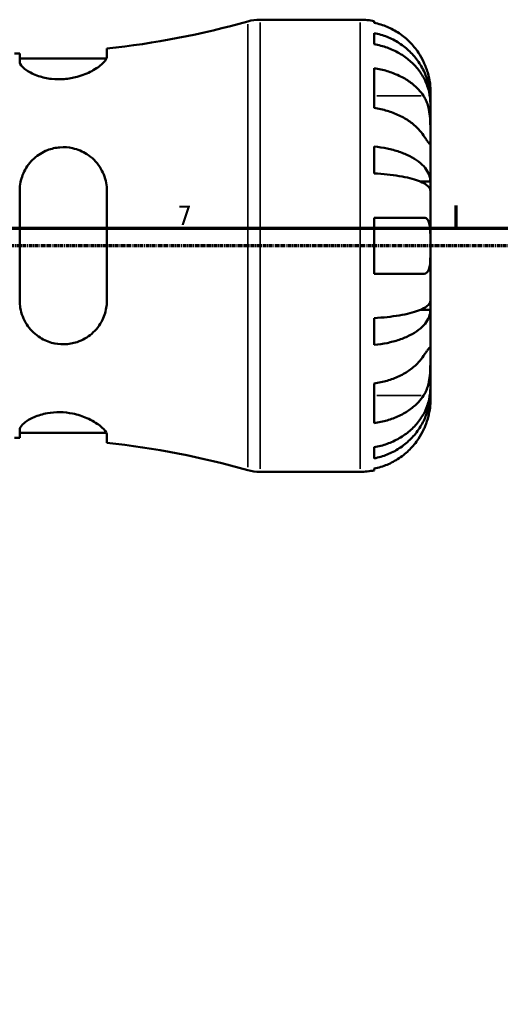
# Model space of a CAD drawing. Header units: millimetres. Extents: x 0 to 898, y 0 to 907.
# Tile 7 of 12: x 435 to 496, y 474 to 601. Entities that reach past the tile are written whole.
import ezdxf

# ---------------------------------------------------------------- set-up
doc = ezdxf.new("R2010")
doc.units = ezdxf.units.MM
doc.linetypes.add('CHAIN', pattern=[0.7087, 0.4724, -0.0591, 0.1181, -0.0591])
for name, color, linetype, lineweight in [('Border (ISO)', 7, 'Continuous', 70), ('Section Line (ISO)', 7, 'CHAIN', 70), ('Visible (ISO)', 7, 'Continuous', 50), ('Visible Narrow (ISO)', 7, 'Continuous', 35)]:
    doc.layers.add(name, color=color, linetype=linetype, lineweight=lineweight)
doc.styles.add('Note Text (ISO)', font='tahoma.ttf')

# ---------------------------------------------------------------- blocks, each defined once
blk = doc.blocks.new('Borders Default Border')
at = {"layer": 'Border (ISO)'}
blk.add_line((490.58, 574), (490.58, 576.9), dxfattribs=at)
at = {"layer": 'Border (ISO)', "flags": 128}
blk.add_lwpolyline([(20, 20), (20, 574), (821, 574), (821, 20), (20, 20)], dxfattribs=at)
at = {"layer": 'Border (ISO)', "color": 232, "true_color": 0xca0064, "insert": (454.77, 574.4), "char_height": 2.5, "attachment_point": 7, "style": 'Note Text (ISO)'}
blk.add_mtext('7', dxfattribs=at)
blk = doc.blocks.new('2dTransSection0')
at = {"layer": 'Section Line (ISO)', "linetype": 'CHAIN'}
blk.add_line((635.38, 571.75), (208.24, 571.75), dxfattribs=at)

msp = doc.modelspace()

# ---------------------------------------------------------------- linework, layer by layer
at = {"layer": 'Visible (ISO)'}
for p, q in [((465.393, 600.747), (478.262, 600.747)), ((480.062, 600.565), (480.062, 600.339)), ((480.062, 599.032), (480.062, 597.599)), ((434.535, 596.399), (434.535, 595.372)), ((445.735, 596.036), (445.735, 597.036)), ((434.535, 595.757), (445.666, 595.757)), ((480.062, 594.51), (480.062, 589.419)), ((487.262, 590.46), (487.262, 591.747)), ((487.262, 590.46), (487.245, 590.46)), ((487.262, 589.97), (487.262, 590.46)), ((487.262, 585.889), (487.262, 589.97)), ((487.262, 579.988), (487.262, 585.889)), ((480.062, 584.481), (480.062, 581.022)), ((487.262, 579.988), (485.937, 579.988)), ((487.262, 578.805), (487.262, 579.988)), ((434.535, 578.787), (434.535, 564.707)), ((445.735, 564.707), (445.735, 578.787)), ((487.262, 571.747), (487.262, 578.805)), ((480.062, 575.347), (480.062, 568.147)), ((487.262, 564.688), (487.262, 571.747)), ((487.262, 563.506), (487.262, 564.688)), ((487.262, 563.506), (485.937, 563.506)), ((487.262, 557.605), (487.262, 563.506)), ((480.062, 562.472), (480.062, 559.012)), ((487.262, 553.524), (487.262, 557.605)), ((480.062, 554.075), (480.062, 548.983)), ((487.262, 553.034), (487.262, 553.524)), ((487.262, 553.034), (487.245, 553.034)), ((487.262, 551.747), (487.262, 553.034)), ((434.535, 548.121), (434.535, 547.095)), ((434.535, 547.737), (445.666, 547.737)), ((445.735, 546.458), (445.735, 547.457)), ((480.062, 545.895), (480.062, 544.462)), ((465.393, 542.747), (478.262, 542.747)), ((480.062, 543.154), (480.062, 542.929))]:
    msp.add_line(p, q, dxfattribs=at)
for centre, radius, start, end in [((433.855, 707.095), 110.698, 276.1608, 285.70667), ((465.393, 594.947), 5.8, 90, 105.70667), ((478.262, 591.747), 9, 78.46304, 90), ((433.855, 707.095), 110.698, 270, 270.35196), ((433.855, 436.399), 110.698, 89.64804, 90), ((433.855, 436.399), 110.698, 74.29333, 83.8392), ((465.393, 548.547), 5.8, 254.29333, 270), ((478.262, 551.747), 9, 270, 281.53696)]:
    msp.add_arc(centre, radius, start, end, dxfattribs=at)
for points, knots in [([(486.386, 595.347), (486.204, 595.734), (485.984, 596.127), (485.399, 597.009), (485.007, 597.481), (484.22, 598.272), (483.753, 598.664), (482.747, 599.339), (482.208, 599.623), (481.198, 600.044), (480.637, 600.221), (480.062, 600.339)], [4.42788405, 4.42788405, 4.42788405, 4.42788405, 4.5512464, 4.5512464, 4.71913293, 4.71913293, 4.88586959, 4.88586959, 5.05260626, 5.05260626, 5.21400469, 5.21400469, 5.21400469, 5.21400469]), ([(480.062, 599.032), (480.639, 598.917), (481.203, 598.745), (482.215, 598.339), (482.755, 598.064), (483.761, 597.412), (484.229, 597.034), (485.015, 596.272), (485.405, 595.817), (486.079, 594.839), (486.362, 594.315), (486.788, 593.317), (486.97, 592.75), (487.207, 591.592), (487.262, 591.001), (487.262, 590.46)], [0.1707461, 0.1707461, 0.1707461, 0.1707461, 0.33284, 0.33284, 0.4994944, 0.4994944, 0.6661487, 0.6661487, 0.8332087, 0.8332087, 1.0002688, 1.0002688, 1.1679728, 1.1679728, 1.3356767, 1.3356767, 1.3356767, 1.3356767]), ([(487.262, 589.97), (487.262, 590.452), (487.207, 590.978), (486.97, 592.008), (486.788, 592.512), (486.362, 593.401), (486.079, 593.867), (485.405, 594.738), (485.015, 595.142), (484.229, 595.821), (483.761, 596.157), (482.755, 596.738), (482.215, 596.982), (481.203, 597.344), (480.639, 597.497), (480.062, 597.599)], [4.0142509, 4.0142509, 4.0142509, 4.0142509, 4.1819549, 4.1819549, 4.3496588, 4.3496588, 4.5167189, 4.5167189, 4.6837789, 4.6837789, 4.8504333, 4.8504333, 5.0170876, 5.0170876, 5.1791816, 5.1791816, 5.1791816, 5.1791816]), ([(445.735, 596.036), (445.735, 595.969), (445.721, 595.897), (445.613, 595.608), (445.43, 595.366), (444.821, 594.797), (444.353, 594.464), (443.242, 593.872), (442.61, 593.609), (441.375, 593.271), (440.809, 593.168), (439.689, 593.082), (439.154, 593.092), (438.028, 593.217), (437.464, 593.348), (436.351, 593.723), (435.838, 593.981), (435.028, 594.526), (434.744, 594.813), (434.562, 595.178), (434.535, 595.278), (434.535, 595.372)], [-1.9753038, -1.9753038, -1.9753038, -1.9753038, -1.9022298, -1.9022298, -1.7014977, -1.7014977, -1.4563872, -1.4563872, -1.2268722, -1.2268722, -1.0516206, -1.0516206, -0.8887901, -0.8887901, -0.6980316, -0.6980316, -0.466889, -0.466889, -0.223371, -0.223371, -0.1239051, -0.1239051, -0.1239051, -0.1239051]), ([(487.262, 591.747), (487.262, 591.747), (487.263, 591.78), (487.261, 591.915), (487.258, 592.022), (487.236, 592.38), (487.207, 592.673), (487.1, 593.267), (487.04, 593.535), (486.902, 594.027), (486.833, 594.243), (486.673, 594.686), (486.582, 594.912), (486.452, 595.206), (486.419, 595.277), (486.386, 595.347)], [-2.49913258, -2.49913258, -2.49913258, -2.49913258, -2.41505436, -2.41505436, -2.32384732, -2.32384732, -2.1841143, -2.1841143, -2.08674766, -2.08674766, -2.01440674, -2.01440674, -1.93994266, -1.93994266, -1.91637503, -1.91637503, -1.91637503, -1.91637503]), ([(480.062, 594.51), (480.637, 594.427), (481.198, 594.301), (482.208, 594.004), (482.747, 593.803), (483.753, 593.326), (484.22, 593.049), (485.007, 592.489), (485.399, 592.155), (485.984, 591.532), (486.204, 591.254), (486.386, 590.98)], [0.17075309, 0.17075309, 0.17075309, 0.17075309, 0.33215152, 0.33215152, 0.49888818, 0.49888818, 0.66562485, 0.66562485, 0.83351137, 0.83351137, 0.95687373, 0.95687373, 0.95687373, 0.95687373]), ([(486.386, 590.98), (486.445, 590.891), (486.502, 590.797), (486.652, 590.52), (486.739, 590.325), (486.896, 589.898), (486.963, 589.667), (487.097, 589.087), (487.151, 588.734), (487.232, 587.927), (487.249, 587.482), (487.264, 586.625), (487.262, 586.225), (487.262, 585.889)], [-0.58004807, -0.58004807, -0.58004807, -0.58004807, -0.5384523, -0.5384523, -0.46383793, -0.46383793, -0.3862639, -0.3862639, -0.27840269, -0.27840269, -0.14277912, -0.14277912, 0, 0, 0, 0]), ([(486.386, 585.889), (486.204, 586.163), (485.984, 586.441), (485.399, 587.064), (485.007, 587.398), (484.22, 587.957), (483.753, 588.234), (482.747, 588.712), (482.208, 588.913), (481.198, 589.21), (480.637, 589.336), (480.062, 589.419)], [4.42788405, 4.42788405, 4.42788405, 4.42788405, 4.5512464, 4.5512464, 4.71913293, 4.71913293, 4.88586959, 4.88586959, 5.05260626, 5.05260626, 5.21400469, 5.21400469, 5.21400469, 5.21400469]), ([(487.262, 585.889), (487.262, 585.706), (487.263, 585.543), (487.261, 585.254), (487.259, 585.132), (487.244, 584.91), (487.226, 584.841), (487.15, 584.829), (487.094, 584.879), (486.957, 585.051), (486.889, 585.146), (486.732, 585.373), (486.644, 585.504), (486.495, 585.725), (486.442, 585.806), (486.386, 585.889)], [0, 0, 0, 0, 0.07774953, 0.07774953, 0.16081914, 0.16081914, 0.27783798, 0.27783798, 0.3882896, 0.3882896, 0.46542959, 0.46542959, 0.54035429, 0.54035429, 0.57953204, 0.57953204, 0.57953204, 0.57953204]), ([(434.535, 578.787), (434.535, 578.995), (434.547, 579.203), (434.643, 580.058), (434.827, 580.684), (435.425, 581.898), (435.86, 582.474), (436.887, 583.396), (437.462, 583.755), (438.611, 584.203), (439.151, 584.328), (440.258, 584.413), (440.806, 584.373), (441.997, 584.111), (442.61, 583.852), (443.827, 583.072), (444.393, 582.508), (445.224, 581.238), (445.506, 580.542), (445.704, 579.469), (445.735, 579.129), (445.735, 578.787)], [-1.9584244, -1.9584244, -1.9584244, -1.9584244, -1.8929764, -1.8929764, -1.6872171, -1.6872171, -1.4600402, -1.4600402, -1.2513654, -1.2513654, -1.0839666, -1.0839666, -0.9173771, -0.9173771, -0.710053, -0.710053, -0.4546387, -0.4546387, -0.2153006, -0.2153006, -0.1077817, -0.1077817, -0.1077817, -0.1077817]), ([(480.062, 584.481), (480.639, 584.421), (481.203, 584.331), (482.215, 584.118), (482.755, 583.974), (483.761, 583.632), (484.229, 583.434), (485.015, 583.035), (485.405, 582.796), (486.079, 582.284), (486.362, 582.009), (486.788, 581.485), (486.97, 581.188), (487.207, 580.581), (487.262, 580.272), (487.262, 579.988)], [0.1707461, 0.1707461, 0.1707461, 0.1707461, 0.33284, 0.33284, 0.4994944, 0.4994944, 0.6661487, 0.6661487, 0.8332087, 0.8332087, 1.0002688, 1.0002688, 1.1679728, 1.1679728, 1.3356767, 1.3356767, 1.3356767, 1.3356767]), ([(487.262, 578.805), (487.262, 578.945), (487.207, 579.098), (486.97, 579.398), (486.788, 579.544), (486.362, 579.802), (486.079, 579.938), (485.405, 580.191), (485.015, 580.308), (484.229, 580.505), (483.761, 580.603), (482.755, 580.772), (482.215, 580.843), (481.203, 580.948), (480.639, 580.992), (480.062, 581.022)], [4.0142509, 4.0142509, 4.0142509, 4.0142509, 4.1819549, 4.1819549, 4.3496588, 4.3496588, 4.5167189, 4.5167189, 4.6837789, 4.6837789, 4.8504333, 4.8504333, 5.0170876, 5.0170876, 5.1791816, 5.1791816, 5.1791816, 5.1791816]), ([(480.062, 575.347), (480.637, 575.347), (481.198, 575.347), (482.208, 575.347), (482.747, 575.347), (483.753, 575.347), (484.22, 575.347), (485.007, 575.347), (485.399, 575.347), (485.984, 575.347), (486.204, 575.347), (486.386, 575.347)], [0.17075309, 0.17075309, 0.17075309, 0.17075309, 0.33215152, 0.33215152, 0.49888818, 0.49888818, 0.66562485, 0.66562485, 0.83351137, 0.83351137, 0.95687373, 0.95687373, 0.95687373, 0.95687373]), ([(486.386, 575.347), (486.454, 575.347), (486.518, 575.338), (486.668, 575.295), (486.748, 575.249), (486.897, 575.112), (486.963, 575.016), (487.097, 574.726), (487.151, 574.508), (487.233, 573.926), (487.249, 573.547), (487.264, 572.693), (487.262, 572.222), (487.262, 571.747)], [-0.57647647, -0.57647647, -0.57647647, -0.57647647, -0.52968676, -0.52968676, -0.46054026, -0.46054026, -0.38562403, -0.38562403, -0.27730827, -0.27730827, -0.14258086, -0.14258086, 0, 0, 0, 0]), ([(487.262, 571.747), (487.262, 571.467), (487.263, 571.187), (487.261, 570.619), (487.258, 570.334), (487.236, 569.656), (487.207, 569.293), (487.1, 568.791), (487.04, 568.621), (486.902, 568.389), (486.833, 568.313), (486.673, 568.2), (486.582, 568.166), (486.452, 568.149), (486.419, 568.147), (486.386, 568.147)], [-2.49913258, -2.49913258, -2.49913258, -2.49913258, -2.41505436, -2.41505436, -2.32384732, -2.32384732, -2.1841143, -2.1841143, -2.08674766, -2.08674766, -2.01440674, -2.01440674, -1.93994266, -1.93994266, -1.91637503, -1.91637503, -1.91637503, -1.91637503]), ([(486.386, 568.147), (486.204, 568.147), (485.984, 568.147), (485.399, 568.147), (485.007, 568.147), (484.22, 568.147), (483.753, 568.147), (482.747, 568.147), (482.208, 568.147), (481.198, 568.147), (480.637, 568.147), (480.062, 568.147)], [4.42788405, 4.42788405, 4.42788405, 4.42788405, 4.5512464, 4.5512464, 4.71913293, 4.71913293, 4.88586959, 4.88586959, 5.05260626, 5.05260626, 5.21400469, 5.21400469, 5.21400469, 5.21400469]), ([(445.735, 564.707), (445.735, 564.474), (445.721, 564.242), (445.613, 563.383), (445.43, 562.78), (444.821, 561.549), (444.353, 560.947), (443.242, 559.994), (442.61, 559.629), (441.375, 559.217), (440.809, 559.117), (439.689, 559.099), (439.154, 559.167), (438.028, 559.48), (437.464, 559.747), (436.351, 560.513), (435.838, 561.044), (435.028, 562.287), (434.744, 563.007), (434.562, 564.076), (434.535, 564.391), (434.535, 564.707)], [-1.9753038, -1.9753038, -1.9753038, -1.9753038, -1.9022298, -1.9022298, -1.7014977, -1.7014977, -1.4563872, -1.4563872, -1.2268722, -1.2268722, -1.0516206, -1.0516206, -0.8887901, -0.8887901, -0.6980316, -0.6980316, -0.466889, -0.466889, -0.223371, -0.223371, -0.1239051, -0.1239051, -0.1239051, -0.1239051]), ([(480.062, 562.472), (480.639, 562.501), (481.203, 562.546), (482.215, 562.651), (482.755, 562.722), (483.761, 562.89), (484.229, 562.988), (485.015, 563.185), (485.405, 563.303), (486.079, 563.556), (486.362, 563.691), (486.788, 563.95), (486.97, 564.096), (487.207, 564.396), (487.262, 564.548), (487.262, 564.688)], [0.1707461, 0.1707461, 0.1707461, 0.1707461, 0.33284, 0.33284, 0.4994944, 0.4994944, 0.6661487, 0.6661487, 0.8332087, 0.8332087, 1.0002688, 1.0002688, 1.1679728, 1.1679728, 1.3356767, 1.3356767, 1.3356767, 1.3356767]), ([(487.262, 563.506), (487.262, 563.222), (487.207, 562.912), (486.97, 562.305), (486.788, 562.008), (486.362, 561.485), (486.079, 561.21), (485.405, 560.697), (485.015, 560.459), (484.229, 560.06), (483.761, 559.861), (482.755, 559.519), (482.215, 559.375), (481.203, 559.162), (480.639, 559.072), (480.062, 559.012)], [4.0142509, 4.0142509, 4.0142509, 4.0142509, 4.1819549, 4.1819549, 4.3496588, 4.3496588, 4.5167189, 4.5167189, 4.6837789, 4.6837789, 4.8504333, 4.8504333, 5.0170876, 5.0170876, 5.1791816, 5.1791816, 5.1791816, 5.1791816]), ([(486.386, 557.605), (486.445, 557.693), (486.502, 557.778), (486.652, 558.003), (486.739, 558.132), (486.896, 558.357), (486.963, 558.451), (487.097, 558.617), (487.151, 558.664), (487.232, 558.651), (487.249, 558.56), (487.264, 558.207), (487.262, 557.941), (487.262, 557.605)], [-0.58004807, -0.58004807, -0.58004807, -0.58004807, -0.5384523, -0.5384523, -0.46383793, -0.46383793, -0.3862639, -0.3862639, -0.27840269, -0.27840269, -0.14277912, -0.14277912, 0, 0, 0, 0]), ([(480.062, 554.075), (480.637, 554.158), (481.198, 554.284), (482.208, 554.581), (482.747, 554.781), (483.753, 555.259), (484.22, 555.536), (485.007, 556.095), (485.399, 556.429), (485.984, 557.053), (486.204, 557.331), (486.386, 557.605)], [0.17075309, 0.17075309, 0.17075309, 0.17075309, 0.33215152, 0.33215152, 0.49888818, 0.49888818, 0.66562485, 0.66562485, 0.83351137, 0.83351137, 0.95687373, 0.95687373, 0.95687373, 0.95687373]), ([(487.262, 557.605), (487.262, 557.421), (487.263, 557.219), (487.261, 556.768), (487.259, 556.518), (487.244, 555.89), (487.226, 555.504), (487.15, 554.751), (487.094, 554.39), (486.957, 553.804), (486.889, 553.575), (486.732, 553.15), (486.644, 552.956), (486.495, 552.685), (486.442, 552.597), (486.386, 552.514)], [0, 0, 0, 0, 0.07774953, 0.07774953, 0.16081914, 0.16081914, 0.27783798, 0.27783798, 0.3882896, 0.3882896, 0.46542959, 0.46542959, 0.54035429, 0.54035429, 0.57953204, 0.57953204, 0.57953204, 0.57953204]), ([(480.062, 545.895), (480.639, 545.997), (481.203, 546.15), (482.215, 546.512), (482.755, 546.756), (483.761, 547.336), (484.229, 547.673), (485.015, 548.351), (485.405, 548.756), (486.079, 549.626), (486.362, 550.093), (486.788, 550.981), (486.97, 551.485), (487.207, 552.516), (487.262, 553.042), (487.262, 553.524)], [0.1707461, 0.1707461, 0.1707461, 0.1707461, 0.33284, 0.33284, 0.4994944, 0.4994944, 0.6661487, 0.6661487, 0.8332087, 0.8332087, 1.0002688, 1.0002688, 1.1679728, 1.1679728, 1.3356767, 1.3356767, 1.3356767, 1.3356767]), ([(487.262, 553.034), (487.262, 552.493), (487.207, 551.901), (486.97, 550.744), (486.788, 550.177), (486.362, 549.179), (486.079, 548.655), (485.405, 547.676), (485.015, 547.222), (484.229, 546.46), (483.761, 546.082), (482.755, 545.429), (482.215, 545.155), (481.203, 544.749), (480.639, 544.576), (480.062, 544.462)], [4.0142509, 4.0142509, 4.0142509, 4.0142509, 4.1819549, 4.1819549, 4.3496588, 4.3496588, 4.5167189, 4.5167189, 4.6837789, 4.6837789, 4.8504333, 4.8504333, 5.0170876, 5.0170876, 5.1791816, 5.1791816, 5.1791816, 5.1791816]), ([(486.386, 552.514), (486.204, 552.239), (485.984, 551.962), (485.399, 551.338), (485.007, 551.004), (484.22, 550.445), (483.753, 550.168), (482.747, 549.69), (482.208, 549.489), (481.198, 549.192), (480.637, 549.067), (480.062, 548.983)], [4.42788405, 4.42788405, 4.42788405, 4.42788405, 4.5512464, 4.5512464, 4.71913293, 4.71913293, 4.88586959, 4.88586959, 5.05260626, 5.05260626, 5.21400469, 5.21400469, 5.21400469, 5.21400469]), ([(486.386, 548.147), (486.454, 548.29), (486.518, 548.434), (486.668, 548.794), (486.748, 549.008), (486.897, 549.449), (486.963, 549.673), (487.097, 550.199), (487.151, 550.485), (487.233, 551.047), (487.249, 551.297), (487.264, 551.653), (487.262, 551.747), (487.262, 551.747)], [-0.57647647, -0.57647647, -0.57647647, -0.57647647, -0.52968676, -0.52968676, -0.46054026, -0.46054026, -0.38562403, -0.38562403, -0.27730827, -0.27730827, -0.14258086, -0.14258086, 0, 0, 0, 0]), ([(434.535, 548.121), (434.535, 548.183), (434.547, 548.248), (434.643, 548.527), (434.827, 548.761), (435.425, 549.262), (435.86, 549.528), (436.887, 549.972), (437.462, 550.152), (438.611, 550.358), (439.151, 550.403), (440.258, 550.386), (440.806, 550.323), (441.997, 550.078), (442.61, 549.874), (443.827, 549.343), (444.393, 549.001), (445.224, 548.355), (445.506, 548.05), (445.704, 547.666), (445.735, 547.556), (445.735, 547.457)], [-1.9584244, -1.9584244, -1.9584244, -1.9584244, -1.8929764, -1.8929764, -1.6872171, -1.6872171, -1.4600402, -1.4600402, -1.2513654, -1.2513654, -1.0839666, -1.0839666, -0.9173771, -0.9173771, -0.710053, -0.710053, -0.4546387, -0.4546387, -0.2153006, -0.2153006, -0.1077817, -0.1077817, -0.1077817, -0.1077817]), ([(480.062, 543.154), (480.637, 543.273), (481.198, 543.45), (482.208, 543.87), (482.747, 544.154), (483.753, 544.83), (484.22, 545.222), (485.007, 546.012), (485.399, 546.485), (485.984, 547.367), (486.204, 547.759), (486.386, 548.147)], [0.17075309, 0.17075309, 0.17075309, 0.17075309, 0.33215152, 0.33215152, 0.49888818, 0.49888818, 0.66562485, 0.66562485, 0.83351137, 0.83351137, 0.95687373, 0.95687373, 0.95687373, 0.95687373])]:
    msp.add_open_spline(points, degree=3, knots=knots, dxfattribs=at)
at = {"layer": 'Visible Narrow (ISO)'}
for p, q in [((463.823, 543.318), (463.823, 600.176)), ((465.393, 600.39), (465.393, 543.104)), ((478.262, 543.104), (478.262, 600.39)), ((486.07, 590.98), (480.379, 590.98)), ((486.07, 552.514), (480.379, 552.514))]:
    msp.add_line(p, q, dxfattribs=at)

# ---------------------------------------------------------------- block references
msp.add_blockref('Borders Default Border', (0, 0))
at = {"layer": 'Section Line (ISO)'}
msp.add_blockref('2dTransSection0', (0, 0), dxfattribs=at)

doc.saveas('drawing.dxf')
